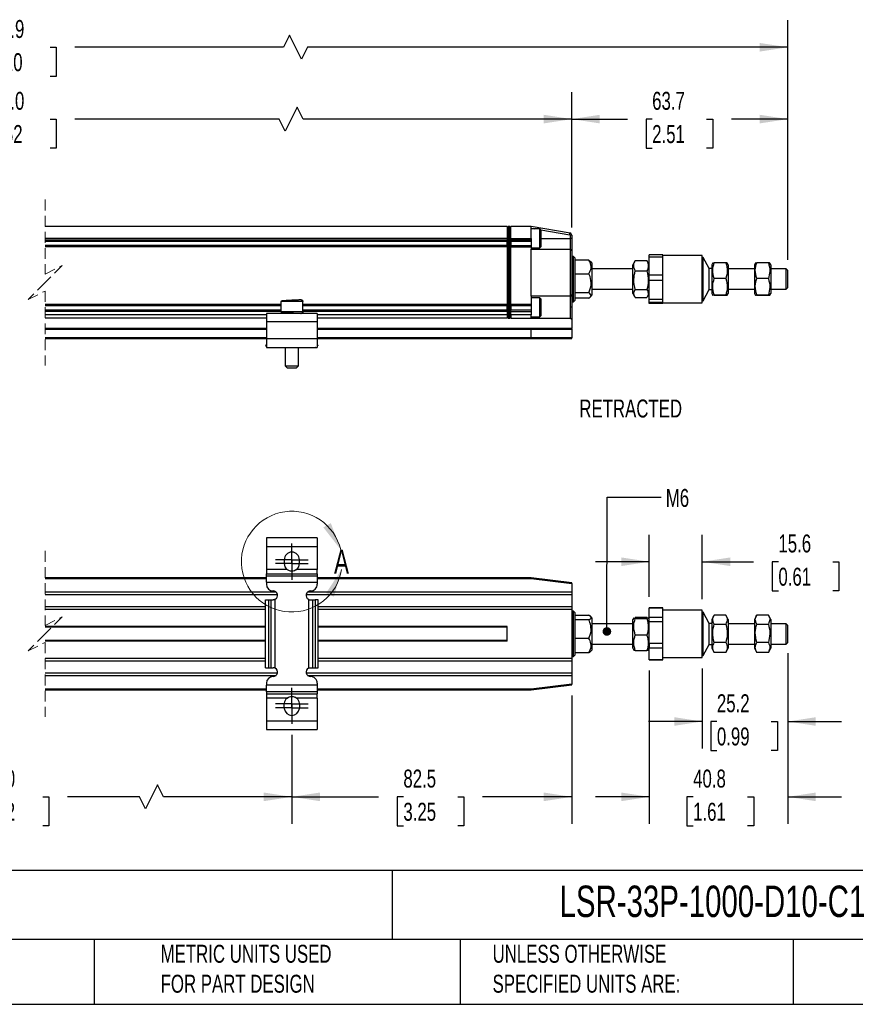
# Model space of a CAD drawing. Header units: millimetres. Extents: x 16 to 683, y 16 to 524.
# Tile 2 of 5: x 280 to 526, y 16 to 306. Entities that reach past the tile are written whole.
import ezdxf

# ---------------------------------------------------------------- set-up
doc = ezdxf.new("R2010")
doc.units = ezdxf.units.MM
doc.header["$LTSCALE"] = 2.5
doc.linetypes.add('CENTERX2', pattern=[20.32, 12.7, -2.54, 2.54, -2.54])
doc.linetypes.add('HIDDEN', pattern=[1.905, 1.27, -0.635])
doc.layers.add('CENTER', color=40, linetype='CENTERX2')
doc.layers.add('DIMENSIONS', color=140, linetype='Continuous', lineweight=25)
doc.layers.add('TEXT', color=140, linetype='Continuous', lineweight=25)
doc.styles.add('SLDTEXTSTYLE0', font='TXT', dxfattribs={"width": 0.7})
doc.dimstyles.new('SLDDIMSTYLE0', dxfattribs={"dimtxt": 5.39502, "dimasz": 8.255, "dimexe": 0, "dimexo": 0.0625, "dimgap": 1.348755, "dimtad": 0, "dimtih": 1, "dimtoh": 1, "dimrnd": 1e-09, "dimzin": 12, "dimdsep": 46, "dimtxsty": 'SLDTEXTSTYLE0', "dimsah": 1, "dimcen": 0.09, "dimadec": 0, "dimazin": 3, "dimtfac": 1, "dimtofl": 0, "dimtmove": 0, "dimatfit": 3, "dimfxl": 0, "dimfrac": 2, "dimtolj": 1, "dimtzin": 12, "dimarcsym": 0})
doc.dimstyles.new('SLDDIMSTYLE1', dxfattribs={"dimtxt": 5.39502, "dimasz": 8.255, "dimexe": 0, "dimexo": 0.0625, "dimgap": 1.348755, "dimtad": 0, "dimtih": 1, "dimtoh": 1, "dimrnd": 1e-09, "dimzin": 12, "dimdsep": 46, "dimtxsty": 'SLDTEXTSTYLE0', "dimsah": 1, "dimcen": 0.09, "dimadec": 0, "dimazin": 3, "dimtfac": 1, "dimtmove": 0, "dimatfit": 0, "dimfxl": 0, "dimfrac": 2, "dimtolj": 1, "dimtzin": 12, "dimarcsym": 0})
doc.dimstyles.new('SLDDIMSTYLE2', dxfattribs={"dimtxt": 5.39502, "dimasz": 8.255, "dimexe": 0, "dimexo": 0.0625, "dimgap": 1.348755, "dimtad": 0, "dimtih": 1, "dimtoh": 1, "dimrnd": 1e-09, "dimzin": 4, "dimdsep": 46, "dimtxsty": 'SLDTEXTSTYLE0', "dimsah": 1, "dimcen": 0.09, "dimadec": 0, "dimazin": 1, "dimtfac": 1, "dimtofl": 0, "dimtmove": 0, "dimatfit": 3, "dimfxl": 0, "dimfrac": 2, "dimtolj": 1, "dimtzin": 12, "dimarcsym": 0})
doc.dimstyles.new('SLDDIMSTYLE5', dxfattribs={"dimtxt": 0.18, "dimasz": 2.54, "dimexe": 0, "dimexo": 0.0625, "dimgap": 0, "dimtad": 0, "dimtih": 1, "dimtoh": 1, "dimdec": 0, "dimrnd": 1e-09, "dimzin": 0, "dimdsep": 46, "dimtxsty": 'Standard', "dimblk1": 'DOT', "dimblk2": 'DOT', "dimsah": 1, "dimcen": 0.09, "dimadec": 0, "dimazin": 0, "dimtfac": 2.54, "dimtdec": 0, "dimtofl": 0, "dimtmove": 0, "dimatfit": 3, "dimldrblk": 'DOT', "dimfxl": 0, "dimfrac": 2, "dimtolj": 1, "dimtzin": 0, "dimarcsym": 0})

# ---------------------------------------------------------------- blocks, each defined once
blk = doc.blocks.new('_D_2')
at = {"layer": 'DIMENSIONS'}
for p, q in [((113.97, 246.34), (113.97, 284.66)), ((442.36, 244.75), (442.36, 284.66)), ((361.4, 280.25), (357.87, 273.2)), ((363.16, 276.73), (361.4, 280.25)), ((113.97, 276.73), (260.81, 276.73)), ((268.12, 276.73), (266.31, 276.73)), ((266.31, 276.73), (266.31, 268.15)), ((288.64, 276.73), (290.45, 276.73)), ((290.45, 276.73), (290.45, 268.15)), ((356.11, 276.73), (295.95, 276.73)), ((357.87, 273.2), (356.11, 276.73)), ((442.36, 276.73), (363.16, 276.73)), ((266.31, 268.15), (268.12, 268.15)), ((290.45, 268.15), (288.64, 268.15))]:
    blk.add_line(p, q, dxfattribs=at)
for points in [[(113.97, 276.73), (122.22, 275.46), (122.22, 278)], [(442.36, 276.73), (434.1, 278), (434.1, 275.46)]]:
    blk.add_solid(points, dxfattribs=at)
at = {"layer": 'DIMENSIONS', "char_height": 5.292, "attachment_point": 1, "style": 'SLDTEXTSTYLE0'}
for s, insert in [('1080.0', (265.88, 284.76)), ('42.52', (268.12, 274.97))]:
    blk.add_mtext(s, dxfattribs=dict(at, insert=insert))
blk = doc.blocks.new('_D_3')
at = {"layer": 'DIMENSIONS'}
for p, q in [((442.36, 244.75), (442.36, 284.66)), ((506.01, 235.25), (506.01, 284.66)), ((442.36, 276.73), (458.74, 276.73)), ((466.05, 276.73), (464.24, 276.73)), ((464.24, 276.73), (464.24, 268.15)), ((482.08, 276.73), (483.89, 276.73)), ((483.89, 276.73), (483.89, 268.15)), ((506.01, 276.73), (489.39, 276.73)), ((464.24, 268.15), (466.05, 268.15)), ((483.89, 268.15), (482.08, 268.15))]:
    blk.add_line(p, q, dxfattribs=at)
for points in [[(442.36, 276.73), (450.61, 275.46), (450.61, 278)], [(506.01, 276.73), (497.75, 278), (497.75, 275.46)]]:
    blk.add_solid(points, dxfattribs=at)
at = {"layer": 'DIMENSIONS', "char_height": 5.292, "attachment_point": 1, "style": 'SLDTEXTSTYLE0'}
for s, insert in [('63.7', (466.05, 284.76)), ('2.51', (466.05, 274.97))]:
    blk.add_mtext(s, dxfattribs=dict(at, insert=insert))
blk = doc.blocks.new('_D_4')
at = {"layer": 'DIMENSIONS'}
for p, q in [((86.77, 244.84), (86.77, 305.84)), ((506.01, 235.25), (506.01, 305.84)), ((359.15, 301.43), (357.39, 297.9)), ((362.68, 294.37), (359.15, 301.43)), ((86.77, 297.9), (260.81, 297.9)), ((268.12, 297.9), (266.31, 297.9)), ((266.31, 297.9), (266.31, 289.33)), ((288.64, 297.9), (290.45, 297.9)), ((290.45, 297.9), (290.45, 289.33)), ((357.39, 297.9), (295.95, 297.9)), ((364.44, 297.9), (362.68, 294.37)), ((506.01, 297.9), (364.44, 297.9)), ((266.31, 289.33), (268.12, 289.33)), ((290.45, 289.33), (288.64, 289.33))]:
    blk.add_line(p, q, dxfattribs=at)
for points in [[(86.77, 297.9), (95.02, 296.63), (95.02, 299.17)], [(506.01, 297.9), (497.75, 299.17), (497.75, 296.63)]]:
    blk.add_solid(points, dxfattribs=at)
at = {"layer": 'DIMENSIONS', "char_height": 5.292, "attachment_point": 1, "style": 'SLDTEXTSTYLE0'}
for s, insert in [('1170.9', (265.88, 305.93)), ('46.10', (268.12, 296.15))]:
    blk.add_mtext(s, dxfattribs=dict(at, insert=insert))
blk = doc.blocks.new('_D_10')
at = {"layer": 'DIMENSIONS'}
for p, q in [((506.01, 119.37), (506.01, 91.27)), ((480.81, 114.87), (480.81, 91.27)), ((480.81, 99.21), (464.93, 99.21)), ((485.12, 99.21), (483.31, 99.21)), ((483.31, 99.21), (483.31, 90.63)), ((501.16, 99.21), (502.97, 99.21)), ((502.97, 99.21), (502.97, 90.63)), ((506.01, 99.21), (521.88, 99.21)), ((483.31, 90.63), (485.12, 90.63)), ((502.97, 90.63), (501.16, 90.63))]:
    blk.add_line(p, q, dxfattribs=at)
for points in [[(480.81, 99.21), (472.55, 100.48), (472.55, 97.94)], [(506.01, 99.21), (514.26, 97.94), (514.26, 100.48)]]:
    blk.add_solid(points, dxfattribs=at)
at = {"layer": 'DIMENSIONS', "char_height": 5.292, "attachment_point": 1, "style": 'SLDTEXTSTYLE0'}
for s, insert in [('25.2', (485.12, 107.24)), ('0.99', (485.12, 97.45))]:
    blk.add_mtext(s, dxfattribs=dict(at, insert=insert))
blk = doc.blocks.new('_D_11')
at = {"layer": 'DIMENSIONS'}
for p, q in [((506.01, 119.37), (506.01, 69.07)), ((465.21, 114.26), (465.21, 69.07)), ((465.21, 77.01), (449.33, 77.01)), ((478.12, 77.01), (476.31, 77.01)), ((476.31, 77.01), (476.31, 68.43)), ((494.15, 77.01), (495.96, 77.01)), ((495.96, 77.01), (495.96, 68.43)), ((506.01, 77.01), (521.88, 77.01)), ((476.31, 68.43), (478.12, 68.43)), ((495.96, 68.43), (494.15, 68.43))]:
    blk.add_line(p, q, dxfattribs=at)
for points in [[(465.21, 77.01), (456.95, 78.28), (456.95, 75.74)], [(506.01, 77.01), (514.26, 75.74), (514.26, 78.28)]]:
    blk.add_solid(points, dxfattribs=at)
at = {"layer": 'DIMENSIONS', "char_height": 5.292, "attachment_point": 1, "style": 'SLDTEXTSTYLE0'}
for s, insert in [('40.8', (478.12, 85.04)), ('1.61', (478.12, 75.26))]:
    blk.add_mtext(s, dxfattribs=dict(at, insert=insert))
blk = doc.blocks.new('_D_12')
at = {"layer": 'DIMENSIONS'}
for p, q in [((465.21, 135.91), (465.21, 154.23)), ((480.81, 135.22), (480.81, 154.23)), ((465.21, 146.29), (449.33, 146.29)), ((480.81, 146.29), (495.94, 146.29)), ((503.25, 146.29), (501.44, 146.29)), ((501.44, 146.29), (501.44, 137.71)), ((519.29, 146.29), (521.1, 146.29)), ((521.1, 146.29), (521.1, 137.71)), ((501.44, 137.71), (503.25, 137.71)), ((521.1, 137.71), (519.29, 137.71))]:
    blk.add_line(p, q, dxfattribs=at)
for points in [[(465.21, 146.29), (456.95, 147.56), (456.95, 145.02)], [(480.81, 146.29), (489.06, 145.02), (489.06, 147.56)]]:
    blk.add_solid(points, dxfattribs=at)
at = {"layer": 'DIMENSIONS', "char_height": 5.292, "attachment_point": 1, "style": 'SLDTEXTSTYLE0'}
for s, insert in [('15.6', (503.25, 154.32)), ('0.61', (503.25, 144.53))]:
    blk.add_mtext(s, dxfattribs=dict(at, insert=insert))
blk = doc.blocks.new('_D_13')
at = {"layer": 'DIMENSIONS'}
for p, q in [((442.36, 106.87), (442.36, 69.07)), ((359.86, 95.31), (359.86, 69.07)), ((359.86, 77.01), (385.42, 77.01)), ((392.73, 77.01), (390.92, 77.01)), ((390.92, 77.01), (390.92, 68.43)), ((408.76, 77.01), (410.57, 77.01)), ((410.57, 77.01), (410.57, 68.43)), ((442.36, 77.01), (416.07, 77.01)), ((390.92, 68.43), (392.73, 68.43)), ((410.57, 68.43), (408.76, 68.43))]:
    blk.add_line(p, q, dxfattribs=at)
for points in [[(359.86, 77.01), (368.11, 75.74), (368.11, 78.28)], [(442.36, 77.01), (434.1, 78.28), (434.1, 75.74)]]:
    blk.add_solid(points, dxfattribs=at)
at = {"layer": 'DIMENSIONS', "char_height": 5.292, "attachment_point": 1, "style": 'SLDTEXTSTYLE0'}
for s, insert in [('82.5', (392.73, 85.04)), ('3.25', (392.73, 75.26))]:
    blk.add_mtext(s, dxfattribs=dict(at, insert=insert))
blk = doc.blocks.new('_D_14')
at = {"layer": 'DIMENSIONS'}
for p, q in [((196.47, 95.31), (196.47, 69.07)), ((359.86, 95.31), (359.86, 69.07)), ((320.24, 80.54), (316.71, 73.48)), ((322, 77.01), (320.24, 80.54)), ((196.47, 77.01), (258.6, 77.01)), ((265.91, 77.01), (264.1, 77.01)), ((264.1, 77.01), (264.1, 68.43)), ((286.43, 77.01), (288.24, 77.01)), ((288.24, 77.01), (288.24, 68.43)), ((314.94, 77.01), (293.74, 77.01)), ((316.71, 73.48), (314.94, 77.01)), ((359.86, 77.01), (322, 77.01)), ((264.1, 68.43), (265.91, 68.43)), ((288.24, 68.43), (286.43, 68.43))]:
    blk.add_line(p, q, dxfattribs=at)
for points in [[(196.47, 77.01), (204.72, 75.74), (204.72, 78.28)], [(359.86, 77.01), (351.6, 78.28), (351.6, 75.74)]]:
    blk.add_solid(points, dxfattribs=at)
at = {"layer": 'DIMENSIONS', "char_height": 5.292, "attachment_point": 1, "style": 'SLDTEXTSTYLE0'}
for s, insert in [('915.0', (265.91, 85.04)), ('36.02', (265.91, 75.26))]:
    blk.add_mtext(s, dxfattribs=dict(at, insert=insert))
blk = doc.blocks.new('_Dot')
at = {"color": 0, "linetype": 'ByBlock', "lineweight": -2}
blk.add_line((-0.5, 0), (-1, 0), dxfattribs=at)
at = {"color": 0, "linetype": 'ByBlock', "const_width": 0.5}
blk.add_lwpolyline([(-0.25, 0, 1), (0.25, 0, 1)], format="xyb", close=True, dxfattribs=at)
blk = doc.blocks.new('SW_CENTERMARKSYMBOL_0')
at = {"layer": 'CENTER', "color": 0}
for p, q in [((0, 2.54), (0, 4.79)), ((-2.54, 0), (-4.79, 0)), ((0, 0), (-2.54, 0)), ((0, 0), (0, 2.54)), ((0, 0), (0, -2.54)), ((0, 0), (2.54, 0)), ((2.54, 0), (4.79, 0)), ((0, -2.54), (0, -4.79))]:
    blk.add_line(p, q, dxfattribs=at)
blk = doc.blocks.new('SW_CENTERMARKSYMBOL_1')
at = {"layer": 'CENTER', "color": 0}
for p, q in [((0, 2.54), (0, 4.79)), ((-2.54, 0), (-4.79, 0)), ((0, 0), (-2.54, 0)), ((0, 0), (0, 2.54)), ((0, 0), (0, -2.54)), ((0, 0), (2.54, 0)), ((2.54, 0), (4.79, 0)), ((0, -2.54), (0, -4.79))]:
    blk.add_line(p, q, dxfattribs=at)
blk = doc.blocks.new('SW_CENTERMARKSYMBOL_2')
at = {"layer": 'CENTER', "color": 0}
for p, q in [((0, 2.54), (0, 4.79)), ((-2.54, 0), (-4.79, 0)), ((0, 0), (-2.54, 0)), ((0, 0), (0, 2.54)), ((0, 0), (0, -2.54)), ((0, 0), (2.54, 0)), ((2.54, 0), (4.79, 0)), ((0, -2.54), (0, -4.79))]:
    blk.add_line(p, q, dxfattribs=at)
blk = doc.blocks.new('SW_CENTERMARKSYMBOL_3')
at = {"layer": 'CENTER', "color": 0}
for p, q in [((0, 2.54), (0, 4.79)), ((-2.54, 0), (-4.79, 0)), ((0, 0), (-2.54, 0)), ((0, 0), (0, 2.54)), ((0, 0), (0, -2.54)), ((0, 0), (2.54, 0)), ((2.54, 0), (4.79, 0)), ((0, -2.54), (0, -4.79))]:
    blk.add_line(p, q, dxfattribs=at)

msp = doc.modelspace()

# ---------------------------------------------------------------- linework, layer by layer
at = {"color": 7, "linetype": 'HIDDEN', "lineweight": 18}
for p, q in [((287.159, 253.008), (287.159, 231.07)), ((287.159, 231.07), (292.159, 233.57)), ((292.159, 233.57), (287.159, 228.57)), ((287.159, 228.57), (282.159, 223.57)), ((282.159, 223.57), (287.159, 226.07)), ((287.159, 226.07), (287.159, 204.133)), ((287.159, 149.478), (287.159, 127.541)), ((287.159, 127.541), (292.159, 130.041)), ((292.159, 130.041), (287.159, 125.041)), ((287.159, 125.041), (282.159, 120.041)), ((282.159, 120.041), (287.159, 122.541)), ((287.159, 122.541), (287.159, 100.603))]:
    msp.add_line(p, q, dxfattribs=at)
for p, q in [((423.356, 245.07), (287.159, 245.07)), ((423.356, 245.07), (423.356, 241.57)), ((423.609, 245.07), (423.356, 244.816)), ((423.609, 245.07), (423.609, 241.57)), ((424.102, 245.07), (423.609, 245.07)), ((424.102, 241.57), (424.102, 245.07)), ((424.102, 245.07), (424.356, 244.816)), ((424.356, 241.57), (424.356, 245.07)), ((430.355, 245.07), (424.356, 245.07)), ((430.355, 241.57), (430.355, 245.07)), ((441.854, 243.154), (430.355, 245.07)), ((430.355, 244.563), (431.514, 244.37)), ((432.956, 244.37), (430.355, 244.37)), ((433.356, 243.97), (432.956, 244.37)), ((432.956, 239.917), (432.956, 244.37)), ((433.244, 244.082), (441.772, 242.66)), ((433.356, 240.153), (433.356, 243.97)), ((423.356, 241.57), (287.159, 241.57)), ((423.356, 241.07), (287.159, 241.07)), ((423.356, 241.57), (423.356, 241.07)), ((423.609, 241.57), (423.356, 241.57)), ((423.356, 241.07), (423.356, 240.731)), ((423.609, 241.57), (423.609, 219.07)), ((423.609, 241.57), (424.102, 241.57)), ((424.102, 219.07), (424.102, 241.57)), ((424.102, 241.57), (424.356, 241.57)), ((424.356, 241.57), (430.355, 241.57)), ((424.356, 241.07), (424.356, 241.57)), ((430.355, 241.07), (424.356, 241.07)), ((424.356, 240.731), (424.356, 241.07)), ((430.355, 241.57), (430.355, 241.07)), ((430.355, 241.07), (430.355, 240.67)), ((433.356, 241.57), (441.855, 241.57)), ((441.855, 242.562), (441.855, 241.57)), ((442.356, 242.562), (441.855, 242.562)), ((441.855, 241.57), (441.855, 238.37)), ((442.356, 241.57), (441.855, 241.57)), ((442.356, 242.562), (442.356, 241.57)), ((442.356, 241.57), (442.356, 237.87)), ((423.356, 240.67), (287.159, 240.67)), ((423.356, 239.47), (287.159, 239.47)), ((423.356, 239.07), (287.159, 239.07)), ((423.356, 239.409), (423.356, 240.731)), ((423.356, 239.409), (423.356, 239.07)), ((423.356, 239.07), (423.356, 222.07)), ((424.356, 240.731), (424.356, 239.409)), ((430.355, 240.67), (424.356, 240.67)), ((424.356, 239.47), (430.355, 239.47)), ((424.356, 239.07), (424.356, 239.409)), ((424.356, 239.07), (430.355, 239.07)), ((424.356, 222.07), (424.356, 239.07)), ((430.355, 240.67), (430.355, 239.47)), ((430.355, 239.47), (430.355, 239.07)), ((430.355, 239.07), (430.355, 238.37)), ((430.355, 238.77), (432.956, 238.77)), ((430.355, 224.509), (430.355, 238.37)), ((430.355, 238.37), (441.855, 238.37)), ((432.956, 238.77), (432.956, 239.917)), ((432.956, 238.77), (433.356, 239.17)), ((433.356, 239.17), (433.356, 240.153)), ((441.918, 238.366), (441.918, 224.513)), ((442.356, 237.87), (442.356, 225.009)), ((442.855, 236.27), (442.356, 236.27)), ((443.356, 235.77), (442.855, 236.27)), ((442.855, 222.87), (442.855, 236.27)), ((443.356, 223.612), (443.356, 235.77)), ((447.413, 235.173), (443.356, 235.173)), ((447.413, 235.173), (447.797, 234.772)), ((461.068, 235.042), (461.008, 234.858)), ((461.068, 235.042), (464.493, 235.042)), ((464.562, 234.858), (464.493, 235.042)), ((469.206, 236.745), (465.205, 236.745)), ((465.205, 236.098), (465.205, 236.745)), ((465.205, 236.098), (469.206, 236.098)), ((465.205, 230.738), (465.205, 236.098)), ((469.206, 236.098), (469.206, 236.745)), ((480.806, 236.57), (469.206, 236.57)), ((469.206, 233.418), (469.206, 236.098)), ((480.806, 222.57), (480.806, 236.57)), ((481.106, 235.97), (480.806, 235.97)), ((482.841, 232.667), (481.106, 235.97)), ((481.106, 223.17), (481.106, 235.97)), ((448.355, 234.233), (447.856, 234.822)), ((448.355, 224.907), (448.355, 234.233)), ((460.356, 232.57), (448.355, 232.57)), ((460.968, 234.882), (460.356, 233.82)), ((460.356, 225.32), (460.356, 233.82)), ((465.205, 233.82), (464.595, 234.877)), ((469.206, 230.738), (469.206, 233.418)), ((483.606, 232.667), (482.841, 232.667)), ((482.841, 226.473), (482.841, 232.667)), ((483.908, 234.345), (483.606, 233.82)), ((483.606, 233.82), (483.606, 225.32)), ((484.318, 234.409), (483.947, 234.323)), ((487.743, 234.409), (484.318, 234.409)), ((488.456, 233.82), (488.164, 234.325)), ((488.456, 233.82), (488.456, 225.963)), ((496.156, 232.57), (488.456, 232.57)), ((496.458, 234.345), (496.156, 233.82)), ((496.156, 233.82), (496.156, 225.32)), ((496.868, 234.409), (496.497, 234.323)), ((500.293, 234.409), (496.868, 234.409)), ((501.006, 233.82), (500.714, 234.325)), ((501.006, 233.82), (501.006, 225.963)), ((505.506, 232.57), (501.006, 232.57)), ((506.006, 232.07), (505.506, 232.57)), ((505.506, 226.57), (505.506, 232.57)), ((443.356, 231.166), (447.413, 231.166)), ((461.068, 231.977), (464.493, 231.977)), ((469.206, 230.738), (465.205, 230.738)), ((465.205, 229.297), (465.205, 230.738)), ((465.205, 229.297), (469.206, 229.297)), ((465.205, 223.563), (465.205, 229.297)), ((469.206, 229.297), (469.206, 230.738)), ((469.206, 226.43), (469.206, 229.297)), ((487.743, 229.754), (484.318, 229.754)), ((500.293, 229.754), (496.868, 229.754)), ((506.006, 227.07), (506.006, 232.07)), ((448.355, 226.57), (460.356, 226.57)), ((461.068, 226.505), (464.493, 226.505)), ((469.206, 223.563), (469.206, 226.43)), ((481.106, 223.17), (482.841, 226.473)), ((482.841, 226.473), (483.606, 226.473)), ((488.456, 226.57), (496.156, 226.57)), ((501.006, 226.57), (505.506, 226.57)), ((505.506, 226.57), (506.006, 227.07)), ((358.356, 223.241), (358.352, 223.47)), ((430.355, 224.509), (430.355, 222.07)), ((441.855, 224.509), (430.355, 224.509)), ((432.956, 224.07), (430.355, 224.07)), ((433.356, 223.67), (432.956, 224.07)), ((432.956, 219.868), (432.956, 224.07)), ((433.356, 220.068), (433.356, 223.67)), ((441.855, 224.509), (441.855, 221.27)), ((442.356, 225.009), (442.356, 221.27)), ((442.356, 225.009), (442.356, 222.87)), ((447.413, 225.563), (443.356, 225.563)), ((447.413, 223.967), (443.356, 223.967)), ((443.356, 223.37), (443.356, 223.612)), ((447.856, 224.318), (448.355, 224.907)), ((460.356, 225.32), (460.968, 224.258)), ((464.493, 224.098), (461.068, 224.098)), ((464.595, 224.263), (465.205, 225.32)), ((469.206, 223.563), (465.205, 223.563)), ((465.205, 222.769), (465.205, 223.563)), ((469.206, 222.769), (469.206, 223.563)), ((483.606, 225.32), (483.908, 224.795)), ((484.318, 224.731), (484.288, 224.738)), ((484.318, 224.915), (487.743, 224.915)), ((487.743, 224.731), (484.318, 224.731)), ((488.164, 224.815), (488.456, 225.32)), ((488.456, 225.963), (488.456, 225.32)), ((496.156, 225.32), (496.458, 224.795)), ((496.868, 224.731), (496.838, 224.738)), ((496.868, 224.915), (500.293, 224.915)), ((500.293, 224.731), (496.868, 224.731)), ((500.714, 224.815), (501.006, 225.32)), ((501.006, 225.963), (501.006, 225.32)), ((356.606, 222.07), (287.159, 222.07)), ((356.606, 221.67), (287.159, 221.67)), ((356.606, 222.97), (356.606, 219.97)), ((363.098, 222.97), (356.606, 222.97)), ((363.106, 222.97), (363.098, 222.97)), ((363.106, 219.97), (363.106, 222.97)), ((423.356, 222.07), (363.106, 222.07)), ((423.356, 221.67), (363.106, 221.67)), ((423.356, 222.07), (423.356, 221.731)), ((423.356, 220.409), (423.356, 221.731)), ((430.355, 222.07), (424.356, 222.07)), ((424.356, 221.731), (424.356, 222.07)), ((424.356, 221.731), (424.356, 220.409)), ((430.355, 221.67), (424.356, 221.67)), ((430.355, 222.07), (430.355, 221.67)), ((430.355, 221.67), (430.355, 220.47)), ((442.356, 221.27), (441.855, 221.27)), ((441.855, 221.27), (441.855, 218.031)), ((442.356, 222.87), (442.855, 222.87)), ((442.356, 221.27), (442.356, 217.531)), ((442.855, 222.87), (443.356, 223.37)), ((465.205, 222.769), (469.206, 222.769)), ((465.205, 222.395), (465.205, 222.769)), ((469.206, 222.395), (465.205, 222.395)), ((469.206, 222.582), (469.206, 222.769)), ((469.206, 222.395), (469.206, 222.582)), ((469.206, 222.57), (480.806, 222.57)), ((480.806, 223.17), (481.106, 223.17)), ((356.606, 220.47), (287.159, 220.47)), ((356.606, 220.07), (287.159, 220.07)), ((352.356, 219.07), (287.159, 219.07)), ((352.356, 218.07), (287.159, 218.07)), ((352.356, 219.47), (352.356, 216.97)), ((367.355, 219.47), (352.356, 219.47)), ((363.098, 219.97), (356.606, 219.97)), ((363.106, 219.97), (363.098, 219.97)), ((423.356, 220.47), (363.106, 220.47)), ((423.356, 220.07), (363.106, 220.07)), ((367.355, 219.47), (367.355, 216.97)), ((423.356, 219.07), (367.355, 219.07)), ((423.356, 218.07), (367.355, 218.07)), ((423.356, 220.409), (423.356, 220.07)), ((423.356, 220.07), (423.356, 219.07)), ((423.609, 219.07), (423.356, 219.07)), ((423.356, 219.07), (423.356, 218.07)), ((423.609, 218.07), (423.356, 218.324)), ((424.102, 219.07), (423.609, 219.07)), ((423.609, 219.07), (423.609, 218.07)), ((423.609, 218.07), (424.102, 218.07)), ((424.102, 219.07), (424.356, 219.07)), ((424.102, 218.07), (424.102, 219.07)), ((424.102, 218.07), (424.356, 218.324)), ((430.355, 220.47), (424.356, 220.47)), ((424.356, 220.07), (424.356, 220.409)), ((424.356, 220.07), (430.355, 220.07)), ((424.356, 219.07), (424.356, 220.07)), ((430.355, 219.07), (424.356, 219.07)), ((424.356, 219.07), (424.356, 218.07)), ((424.356, 218.07), (430.355, 218.07)), ((430.355, 220.47), (430.355, 220.07)), ((430.355, 220.07), (430.355, 219.07)), ((430.355, 218.07), (430.355, 219.07)), ((430.355, 218.47), (432.956, 218.47)), ((430.355, 218.07), (430.355, 218.031)), ((430.355, 218.031), (441.855, 218.031)), ((432.956, 218.47), (432.956, 219.868)), ((432.956, 218.47), (433.356, 218.87)), ((433.356, 218.87), (433.356, 220.068)), ((352.356, 215.07), (287.159, 215.07)), ((287.159, 214.87), (352.356, 214.87)), ((367.355, 216.97), (352.356, 216.97)), ((352.356, 216.97), (352.356, 211.97)), ((367.355, 216.97), (367.355, 211.97)), ((430.343, 215.07), (367.355, 215.07)), ((367.355, 214.87), (430.355, 214.87)), ((442.356, 215.07), (430.343, 215.07)), ((430.355, 212.27), (430.355, 214.87)), ((430.355, 214.87), (442.356, 214.87)), ((442.356, 217.531), (442.356, 215.07)), ((442.356, 214.87), (442.356, 215.07)), ((442.356, 214.87), (442.356, 212.27)), ((352.356, 212.27), (287.159, 212.27)), ((287.159, 212.07), (352.356, 212.07)), ((367.355, 211.97), (352.356, 211.97)), ((352.356, 211.97), (352.356, 209.47)), ((430.355, 212.27), (367.355, 212.27)), ((367.355, 212.07), (430.343, 212.07)), ((367.355, 211.97), (367.355, 209.47)), ((430.343, 212.07), (442.356, 212.07)), ((442.356, 212.27), (430.355, 212.27)), ((442.356, 212.07), (442.356, 212.27)), ((352.356, 210.29), (352.142, 210.013)), ((352.142, 210.013), (352.356, 209.848)), ((352.356, 209.47), (367.355, 209.47)), ((352.848, 209.47), (352.935, 209.403)), ((352.935, 209.403), (352.986, 209.47)), ((357.856, 209.47), (357.856, 204.07)), ((361.856, 204.07), (361.856, 209.47)), ((366.725, 209.47), (366.776, 209.403)), ((366.863, 209.47), (366.776, 209.403)), ((367.569, 210.013), (367.355, 210.29)), ((367.569, 210.013), (367.355, 209.848)), ((357.856, 204.07), (358.456, 203.47)), ((357.856, 204.07), (361.851, 204.07)), ((358.456, 203.47), (361.252, 203.47)), ((361.252, 203.47), (361.255, 203.47)), ((361.255, 203.47), (361.856, 204.07)), ((361.851, 204.07), (361.856, 204.07)), ((367.355, 153.321), (352.356, 153.321)), ((352.356, 153.321), (352.356, 150.821)), ((367.355, 153.321), (367.355, 150.821)), ((352.356, 150.821), (367.355, 150.821)), ((352.356, 150.821), (352.356, 144.023)), ((367.355, 150.821), (367.355, 144.023)), ((357.606, 146.871), (357.606, 146.702)), ((357.606, 145.941), (357.606, 145.771)), ((362.106, 146.702), (362.106, 146.871)), ((362.106, 145.771), (362.106, 145.941)), ((358.439, 144.023), (352.356, 144.023)), ((352.356, 144.023), (352.356, 142.773)), ((352.356, 142.773), (367.355, 142.773)), ((352.356, 142.143), (352.356, 142.773)), ((358.732, 143.811), (358.333, 144.045)), ((367.355, 144.023), (361.272, 144.023)), ((367.355, 142.773), (367.355, 144.023)), ((367.355, 142.773), (367.355, 142.143)), ((352.356, 141.541), (287.159, 141.541)), ((287.159, 141.341), (352.356, 141.341)), ((352.356, 142.143), (367.355, 142.143)), ((352.356, 140.269), (352.356, 142.143)), ((352.356, 140.269), (367.355, 140.269)), ((352.356, 140.269), (352.356, 139.671)), ((367.355, 142.143), (367.355, 140.269)), ((430.355, 141.541), (367.355, 141.541)), ((367.355, 141.341), (430.343, 141.341)), ((367.355, 140.269), (367.355, 139.671)), ((430.343, 141.341), (442.356, 139.839)), ((442.356, 140.041), (430.355, 141.541)), ((442.356, 139.839), (442.356, 140.041)), ((442.356, 139.839), (442.356, 137.291)), ((355.274, 137.291), (287.159, 137.291)), ((287.159, 136.616), (355.632, 136.616)), ((364.079, 136.616), (442.356, 136.616)), ((442.356, 137.291), (364.437, 137.291)), ((442.356, 137.291), (442.356, 136.616)), ((442.356, 136.616), (442.356, 132.966)), ((352.142, 115.071), (352.142, 135.071)), ((352.142, 135.071), (352.935, 135.071)), ((352.935, 135.071), (352.935, 115.071)), ((352.935, 135.071), (353.767, 135.071)), ((353.767, 115.071), (353.767, 135.071)), ((353.767, 135.071), (354.356, 135.071)), ((354.956, 114.924), (354.956, 135.218)), ((364.755, 135.218), (364.755, 114.924)), ((365.355, 135.071), (365.944, 135.071)), ((365.944, 135.071), (365.944, 115.071)), ((365.944, 135.071), (366.776, 135.071)), ((366.776, 135.071), (366.776, 115.071)), ((367.569, 135.071), (366.776, 135.071)), ((367.569, 115.071), (367.569, 135.071)), ((352.142, 132.966), (287.159, 132.966)), ((287.159, 132.291), (352.142, 132.291)), ((442.356, 132.966), (367.569, 132.966)), ((367.569, 132.291), (442.356, 132.291)), ((442.356, 132.966), (442.356, 132.291)), ((442.356, 132.291), (442.356, 117.791)), ((442.855, 131.741), (442.356, 131.741)), ((443.356, 131.241), (442.855, 131.741)), ((442.855, 118.602), (442.855, 131.741)), ((443.356, 126.755), (443.356, 131.241)), ((443.356, 130.59), (447.413, 130.59)), ((469.206, 132.741), (465.205, 132.741)), ((465.205, 132.736), (465.205, 132.741)), ((465.205, 132.736), (469.206, 132.736)), ((465.205, 129.858), (465.205, 132.736)), ((469.206, 132.736), (469.206, 132.741)), ((469.206, 131.297), (469.206, 132.736)), ((480.806, 132.041), (469.206, 132.041)), ((469.206, 129.858), (469.206, 131.297)), ((480.806, 118.041), (480.806, 132.041)), ((481.106, 131.441), (480.806, 131.441)), ((482.841, 128.138), (481.106, 131.441)), ((481.106, 118.641), (481.106, 131.441)), ((447.413, 129.197), (443.356, 129.197)), ((448.355, 129.704), (447.895, 130.247)), ((448.355, 120.378), (448.355, 129.704)), ((460.356, 128.041), (448.355, 128.041)), ((460.655, 129.81), (460.356, 129.291)), ((460.356, 124.746), (460.356, 129.291)), ((460.991, 129.937), (461.068, 129.97)), ((461.068, 129.97), (464.493, 129.97)), ((461.068, 129.589), (464.493, 129.589)), ((464.493, 129.97), (464.525, 129.954)), ((465.205, 129.291), (464.893, 129.833)), ((469.206, 129.858), (465.205, 129.858)), ((465.205, 128.652), (465.205, 129.858)), ((465.205, 128.652), (469.206, 128.652)), ((465.205, 122.247), (465.205, 128.652)), ((469.206, 128.652), (469.206, 129.858)), ((469.206, 125.45), (469.206, 128.652)), ((483.606, 128.138), (482.841, 128.138)), ((482.841, 121.944), (482.841, 128.138)), ((484.317, 130.523), (483.606, 129.291)), ((483.606, 129.291), (483.606, 120.791)), ((487.743, 130.523), (484.318, 130.523)), ((484.318, 127.941), (487.743, 127.941)), ((488.456, 129.291), (487.744, 130.523)), ((488.456, 129.291), (488.456, 127.288)), ((496.156, 128.041), (488.456, 128.041)), ((496.867, 130.523), (496.156, 129.291)), ((496.156, 129.291), (496.156, 120.791)), ((500.293, 130.523), (496.868, 130.523)), ((496.868, 127.941), (500.293, 127.941)), ((501.006, 129.291), (500.294, 130.523)), ((501.006, 129.291), (501.006, 127.288)), ((505.506, 128.041), (501.006, 128.041)), ((506.006, 127.541), (505.506, 128.041)), ((505.506, 122.041), (505.506, 128.041)), ((352.142, 127.241), (287.159, 127.241)), ((352.142, 127.041), (287.159, 127.041)), ((423.356, 127.241), (367.569, 127.241)), ((423.356, 127.041), (367.569, 127.041)), ((423.356, 122.841), (423.356, 127.241)), ((443.356, 118.841), (443.356, 126.755)), ((469.206, 122.247), (469.206, 125.45)), ((488.456, 127.288), (488.456, 120.791)), ((501.006, 127.288), (501.006, 120.791)), ((506.006, 122.541), (506.006, 127.541)), ((352.142, 123.041), (287.159, 123.041)), ((352.142, 122.841), (287.159, 122.841)), ((423.356, 123.041), (367.569, 123.041)), ((423.356, 122.841), (367.569, 122.841)), ((447.413, 123.649), (443.356, 123.649)), ((448.355, 122.041), (460.356, 122.041)), ((460.356, 120.791), (460.356, 124.746)), ((464.493, 124.661), (461.068, 124.661)), ((469.206, 122.247), (465.205, 122.247)), ((465.205, 122.247), (465.205, 120.957)), ((469.206, 120.957), (469.206, 122.247)), ((481.106, 118.641), (482.841, 121.944)), ((482.841, 121.944), (483.606, 121.944)), ((487.743, 122.459), (484.318, 122.459)), ((488.456, 122.041), (496.156, 122.041)), ((500.293, 122.459), (496.868, 122.459)), ((501.006, 122.041), (505.506, 122.041)), ((505.506, 122.041), (506.006, 122.541)), ((447.413, 119.492), (443.356, 119.492)), ((447.895, 119.835), (448.355, 120.378)), ((460.356, 120.791), (460.655, 120.272)), ((460.669, 120.28), (461.068, 120.112)), ((461.068, 120.112), (464.493, 120.112)), ((464.493, 120.112), (464.84, 120.28)), ((464.893, 120.249), (465.205, 120.791)), ((465.205, 120.957), (469.206, 120.957)), ((465.205, 117.43), (465.205, 120.957)), ((469.206, 119.193), (469.206, 120.957)), ((469.206, 117.43), (469.206, 119.193)), ((483.606, 120.791), (484.317, 119.559)), ((484.284, 119.656), (484.318, 119.559)), ((487.743, 119.559), (484.318, 119.559)), ((487.743, 119.559), (487.772, 119.656)), ((487.744, 119.559), (488.456, 120.791)), ((496.156, 120.791), (496.867, 119.559)), ((496.834, 119.656), (496.868, 119.559)), ((500.293, 119.559), (496.868, 119.559)), ((500.293, 119.559), (500.322, 119.656)), ((500.294, 119.559), (501.006, 120.791)), ((352.142, 117.791), (287.159, 117.791)), ((287.159, 117.116), (352.142, 117.116)), ((442.356, 117.791), (367.569, 117.791)), ((367.569, 117.116), (442.356, 117.116)), ((442.356, 118.341), (442.855, 118.341)), ((442.356, 117.791), (442.356, 117.116)), ((442.356, 117.116), (442.356, 113.466)), ((442.855, 118.341), (443.356, 118.841)), ((442.855, 118.341), (442.855, 118.602)), ((469.206, 117.43), (465.205, 117.43)), ((465.205, 117.341), (465.205, 117.43)), ((465.205, 117.341), (469.206, 117.341)), ((469.206, 118.041), (480.806, 118.041)), ((469.206, 117.341), (469.206, 117.43)), ((480.806, 118.641), (481.106, 118.641)), ((355.619, 113.466), (287.159, 113.466)), ((352.142, 115.071), (352.935, 115.071)), ((352.935, 115.071), (353.767, 115.071)), ((353.767, 115.071), (354.356, 115.071)), ((442.356, 113.466), (364.092, 113.466)), ((365.355, 115.071), (365.944, 115.071)), ((365.944, 115.071), (366.776, 115.071)), ((366.776, 115.071), (367.569, 115.071)), ((442.356, 113.466), (442.356, 112.791)), ((287.159, 112.791), (355.209, 112.791)), ((352.356, 110.471), (352.356, 109.874)), ((364.502, 112.791), (442.356, 112.791)), ((367.355, 110.471), (367.355, 109.874)), ((442.356, 112.791), (442.356, 110.242)), ((352.356, 108.741), (287.159, 108.741)), ((287.159, 108.541), (352.356, 108.541)), ((367.355, 109.874), (352.356, 109.874)), ((352.356, 107.999), (352.356, 109.874)), ((367.355, 107.999), (352.356, 107.999)), ((352.356, 107.999), (352.356, 107.369)), ((352.356, 107.369), (367.355, 107.369)), ((352.356, 107.369), (352.356, 106.12)), ((367.355, 109.874), (367.355, 107.999)), ((430.343, 108.741), (367.355, 108.741)), ((367.355, 108.541), (430.355, 108.541)), ((367.355, 107.999), (367.355, 107.369)), ((367.355, 106.12), (367.355, 107.369)), ((442.356, 110.242), (430.343, 108.741)), ((430.355, 108.541), (442.356, 110.041)), ((442.356, 110.041), (442.356, 110.242)), ((358.439, 106.12), (352.356, 106.12)), ((352.356, 106.12), (352.356, 99.321)), ((358.567, 106.25), (358.972, 106.406)), ((360.95, 106.325), (361.143, 106.25)), ((367.355, 106.12), (361.272, 106.12)), ((367.355, 106.12), (367.355, 99.321)), ((352.356, 99.321), (352.356, 96.821)), ((367.355, 99.321), (352.356, 99.321)), ((367.355, 99.321), (367.355, 96.821)), ((352.356, 96.821), (367.355, 96.821))]:
    msp.add_line(p, q)
at = {"flags": 128}
for points in [[(441.772, 242.66), (441.788, 242.757), (441.803, 242.849), (441.818, 242.934), (441.83, 243.009), (441.84, 243.07), (441.848, 243.116), (441.853, 243.144), (441.854, 243.154)], [(430.343, 141.341), (430.345, 141.38), (430.348, 141.417), (430.35, 141.452), (430.352, 141.482), (430.353, 141.507), (430.355, 141.526), (430.355, 141.537), (430.355, 141.541)], [(430.343, 108.741), (430.345, 108.702), (430.348, 108.664), (430.35, 108.63), (430.352, 108.6), (430.353, 108.575), (430.355, 108.556), (430.355, 108.545), (430.355, 108.541)]]:
    msp.add_lwpolyline(points, dxfattribs=at)
for centre, radius, start, end in [((441.755, 242.562), 0.6, 0.0053, 80.53612), ((441.855, 237.87), 0.5, 82.87811, 90.00092), ((441.855, 237.87), 0.5, 0.00605, 82.86789), ((441.855, 225.009), 0.5, 269.99855, 277.12328), ((441.855, 225.009), 0.5, 277.13191, 359.99409), ((441.855, 217.531), 0.5, 0.00052, 90.00226), ((429.544, 214.92), 0.813, 356.48931, 10.63904), ((429.544, 212.22), 0.813, 349.36089, 3.51076), ((359.856, 146.871), 2.25, 0.00005, 179.99995), ((359.856, 146.321), 2.282, 170.40579, 189.59421), ((359.856, 145.771), 2.25, 180.00046, 230.99295), ((359.856, 145.771), 2.25, 309.00491, 0.00009), ((359.855, 146.321), 2.282, 350.40579, 9.59421), ((354.356, 139.671), 2, 180.00036, 269.99974), ((365.356, 139.671), 2, 269.9988, 0.00109), ((354.356, 136.371), 1.3, 297.49592, 89.99988), ((365.355, 136.371), 1.3, 89.9998, 242.5057), ((354.356, 113.771), 1.3, 270.00012, 62.50408), ((365.355, 113.771), 1.3, 117.4943, 270.0002), ((354.356, 110.471), 2, 90.00026, 179.99964), ((365.356, 110.471), 2, 359.99891, 90.0012), ((359.855, 103.821), 2.365, 161.25512, 198.74488), ((359.856, 104.371), 2.25, 129.00737, 174.63975), ((359.856, 104.371), 2.25, 5.35963, 50.99497), ((359.855, 103.821), 2.366, 341.2595, 18.7405), ((359.856, 103.271), 2.25, 185.35954, 354.64046)]:
    msp.add_arc(centre, radius, start, end)
at = {"color": 7, "linetype": 'Continuous', "lineweight": 18}
msp.add_arc((359.856, 146.321), 14.847, 13.72371, 351.13395, dxfattribs=at)
for points, knots in [([(441.772, 242.66), (441.783, 242.657), (441.806, 242.651), (441.833, 242.628), (441.852, 242.597), (441.854, 242.574), (441.855, 242.562)], [0, 0, 0, 0, 0.2484834, 0.4999589, 0.7485193, 1, 1, 1, 1]), ([(447.413, 231.166), (447.696, 231.709), (448.259, 232.789), (447.931, 234.276), (447.525, 234.978), (447.413, 235.173)], [0, 0, 0, 0, 0.4230746, 0.8400834, 1, 1, 1, 1]), ([(461.068, 231.977), (460.848, 232.525), (460.433, 233.554), (460.866, 234.568), (461.068, 235.042)], [0, 0, 0, 0, 0.5330558, 1, 1, 1, 1]), ([(464.493, 235.042), (464.713, 234.493), (465.128, 233.464), (464.695, 232.45), (464.493, 231.977)], [0, 0, 0, 0, 0.5330558, 1, 1, 1, 1]), ([(484.318, 229.754), (484.097, 230.586), (483.683, 232.143), (484.117, 233.689), (484.318, 234.409)], [0, 0, 0, 0, 0.5344362, 1, 1, 1, 1]), ([(487.743, 234.409), (487.964, 233.577), (488.378, 232.02), (487.945, 230.474), (487.743, 229.754)], [0, 0, 0, 0, 0.5344362, 1, 1, 1, 1]), ([(488.159, 234.323), (488.161, 234.323), (488.304, 234.356), (488.022, 234.383), (487.743, 234.409)], [0, 0, 0, 0, 0.0119363, 1, 1, 1, 1]), ([(496.868, 229.754), (496.647, 230.586), (496.233, 232.143), (496.667, 233.689), (496.868, 234.409)], [0, 0, 0, 0, 0.5344362, 1, 1, 1, 1]), ([(500.293, 234.409), (500.514, 233.577), (500.928, 232.02), (500.495, 230.474), (500.293, 229.754)], [0, 0, 0, 0, 0.5344362, 1, 1, 1, 1]), ([(500.709, 234.323), (500.711, 234.323), (500.854, 234.356), (500.572, 234.383), (500.293, 234.409)], [0, 0, 0, 0, 0.0119363, 1, 1, 1, 1]), ([(447.413, 225.563), (447.694, 226.332), (448.258, 227.879), (447.947, 229.862), (447.526, 230.891), (447.413, 231.166)], [0, 0, 0, 0, 0.4205474, 0.8451438, 1, 1, 1, 1]), ([(461.068, 226.505), (460.847, 227.483), (460.433, 229.311), (460.867, 231.13), (461.068, 231.977)], [0, 0, 0, 0, 0.5347428, 1, 1, 1, 1]), ([(464.493, 231.977), (464.714, 230.999), (465.128, 229.171), (464.694, 227.351), (464.493, 226.505)], [0, 0, 0, 0, 0.5347428, 1, 1, 1, 1]), ([(484.318, 224.915), (484.097, 225.78), (483.683, 227.398), (484.117, 229.006), (484.318, 229.754)], [0, 0, 0, 0, 0.5345185, 1, 1, 1, 1]), ([(487.743, 229.754), (487.964, 228.889), (488.378, 227.271), (487.944, 225.663), (487.743, 224.915)], [0, 0, 0, 0, 0.5345185, 1, 1, 1, 1]), ([(496.868, 224.915), (496.647, 225.78), (496.233, 227.398), (496.667, 229.006), (496.868, 229.754)], [0, 0, 0, 0, 0.5345185, 1, 1, 1, 1]), ([(500.293, 229.754), (500.514, 228.889), (500.928, 227.271), (500.494, 225.663), (500.293, 224.915)], [0, 0, 0, 0, 0.5345185, 1, 1, 1, 1]), ([(461.008, 224.282), (460.824, 224.652), (460.451, 225.401), (460.861, 226.134), (461.068, 226.505)], [0, 0, 0, 0, 0.4933646, 1, 1, 1, 1]), ([(464.493, 226.505), (464.72, 226.073), (465.114, 225.324), (464.726, 224.593), (464.562, 224.282)], [0, 0, 0, 0, 0.5760934, 1, 1, 1, 1]), ([(362.583, 223.468), (362.566, 223.466), (362.414, 223.447), (362.132, 223.437), (361.695, 223.411), (361.178, 223.387), (360.547, 223.357), (359.841, 223.324), (359.113, 223.287), (358.426, 223.245), (357.827, 223.21), (357.286, 223.141), (356.857, 223.144), (356.653, 223.003), (356.606, 222.97)], [0, 0, 0, 0, 0.0086724, 0.0762454, 0.1403597, 0.227054, 0.3340634, 0.4548695, 0.5794782, 0.696876, 0.7979978, 0.877668, 0.9715369, 1, 1, 1, 1]), ([(362.599, 223.47), (362.67, 223.461), (362.817, 223.443), (362.984, 223.308), (363.081, 223.139), (363.092, 223.025), (363.098, 222.97)], [0, 0, 0, 0, 0.269944, 0.5620429, 0.7894921, 1, 1, 1, 1]), ([(448.07, 224.765), (447.973, 224.975), (447.821, 225.303), (447.521, 225.494), (447.413, 225.563)], [0, 0, 0, 0, 0.641361, 1, 1, 1, 1]), ([(447.413, 223.967), (447.699, 224.153), (448.026, 224.366), (448.065, 224.72), (448.07, 224.765)], [0, 0, 0, 0, 0.87399, 1, 1, 1, 1]), ([(483.947, 224.817), (483.928, 224.821), (483.755, 224.858), (484.053, 224.888), (484.318, 224.915)], [0, 0, 0, 0, 0.1070269, 1, 1, 1, 1]), ([(487.743, 224.915), (487.954, 224.881), (488.376, 224.813), (487.953, 224.758), (487.743, 224.731)], [0, 0, 0, 0, 0.5016133, 1, 1, 1, 1]), ([(496.497, 224.817), (496.478, 224.821), (496.305, 224.858), (496.603, 224.888), (496.868, 224.915)], [0, 0, 0, 0, 0.1070269, 1, 1, 1, 1]), ([(500.293, 224.915), (500.504, 224.881), (500.926, 224.813), (500.503, 224.758), (500.293, 224.731)], [0, 0, 0, 0, 0.5016133, 1, 1, 1, 1]), ([(363.106, 222.97), (363.1, 223.034), (363.092, 223.141), (363.027, 223.224), (363.001, 223.257)], [0, 0, 0, 0, 0.6019125, 1, 1, 1, 1]), ([(356.606, 219.97), (356.653, 219.937), (356.857, 219.796), (357.286, 219.799), (357.827, 219.73), (358.426, 219.695), (359.113, 219.653), (359.841, 219.617), (360.547, 219.583), (361.178, 219.553), (361.695, 219.529), (362.132, 219.503), (362.414, 219.493), (362.566, 219.474), (362.583, 219.472)], [0, 0, 0, 0, 0.0284631, 0.1223321, 0.2020022, 0.303124, 0.4205218, 0.5451305, 0.6659366, 0.772946, 0.8596403, 0.9237546, 0.9913276, 1, 1, 1, 1]), ([(363.098, 219.97), (363.089, 219.899), (363.071, 219.752), (362.936, 219.584), (362.768, 219.486), (362.654, 219.475), (362.599, 219.47)], [0, 0, 0, 0, 0.2705576, 0.5628103, 0.7899847, 1, 1, 1, 1]), ([(362.77, 219.502), (362.775, 219.503), (362.848, 219.516), (362.965, 219.611), (363.084, 219.775), (363.099, 219.907), (363.106, 219.97)], [0, 0, 0, 0, 0.0263717, 0.360765, 0.6935534, 1, 1, 1, 1]), ([(361.272, 144.023), (361.062, 143.884), (360.641, 143.606), (359.886, 143.484), (359.107, 143.588), (358.668, 143.874), (358.439, 144.023)], [0, 0, 0, 0, 0.2453492, 0.4905556, 0.7346726, 1, 1, 1, 1]), ([(361.222, 143.947), (361.06, 143.848), (360.879, 143.738), (360.675, 143.701), (360.655, 143.697)], [0, 0, 0, 0, 0.902042, 1, 1, 1, 1]), ([(354.956, 135.218), (354.85, 135.172), (354.658, 135.088), (354.449, 135.076), (354.356, 135.071)], [0, 0, 0, 0, 0.5524832, 1, 1, 1, 1]), ([(364.755, 135.218), (364.861, 135.172), (365.053, 135.088), (365.262, 135.076), (365.355, 135.071)], [0, 0, 0, 0, 0.552463, 1, 1, 1, 1]), ([(447.413, 129.197), (447.719, 129.363), (448.267, 129.66), (447.828, 130.365), (447.523, 130.53), (447.413, 130.59)], [0, 0, 0, 0, 0.4479693, 0.8017449, 1, 1, 1, 1]), ([(448.07, 126.423), (447.998, 127.102), (447.897, 128.06), (447.522, 128.941), (447.413, 129.197)], [0, 0, 0, 0, 0.70903729, 1, 1, 1, 1]), ([(461.068, 129.589), (460.792, 129.661), (460.502, 129.736), (460.661, 129.799), (460.669, 129.802)], [0, 0, 0, 0, 0.9514442, 1, 1, 1, 1]), ([(461.068, 124.661), (460.847, 125.542), (460.433, 127.189), (460.867, 128.827), (461.068, 129.589)], [0, 0, 0, 0, 0.5345553, 1, 1, 1, 1]), ([(464.84, 129.802), (464.869, 129.79), (465.056, 129.711), (464.751, 129.645), (464.493, 129.589)], [0, 0, 0, 0, 0.1533767, 1, 1, 1, 1]), ([(464.493, 129.589), (464.714, 128.709), (465.128, 127.061), (464.694, 125.423), (464.493, 124.661)], [0, 0, 0, 0, 0.5345553, 1, 1, 1, 1]), ([(484.318, 122.459), (484.097, 123.439), (483.683, 125.271), (484.117, 127.093), (484.318, 127.941)], [0, 0, 0, 0, 0.5347458, 1, 1, 1, 1]), ([(484.318, 127.941), (484.098, 128.404), (483.683, 129.273), (484.116, 130.124), (484.318, 130.523)], [0, 0, 0, 0, 0.5321249, 1, 1, 1, 1]), ([(487.743, 130.523), (487.963, 130.06), (488.378, 129.191), (487.945, 128.339), (487.743, 127.941)], [0, 0, 0, 0, 0.5321249, 1, 1, 1, 1]), ([(487.743, 127.941), (487.964, 126.962), (488.378, 125.13), (487.944, 123.307), (487.743, 122.459)], [0, 0, 0, 0, 0.5347458, 1, 1, 1, 1]), ([(496.868, 122.459), (496.647, 123.439), (496.233, 125.271), (496.667, 127.093), (496.868, 127.941)], [0, 0, 0, 0, 0.5347458, 1, 1, 1, 1]), ([(496.868, 127.941), (496.648, 128.404), (496.233, 129.273), (496.666, 130.124), (496.868, 130.523)], [0, 0, 0, 0, 0.5321249, 1, 1, 1, 1]), ([(500.293, 130.523), (500.513, 130.06), (500.928, 129.191), (500.495, 128.339), (500.293, 127.941)], [0, 0, 0, 0, 0.5321249, 1, 1, 1, 1]), ([(500.293, 127.941), (500.514, 126.962), (500.928, 125.13), (500.494, 123.307), (500.293, 122.459)], [0, 0, 0, 0, 0.5347458, 1, 1, 1, 1]), ([(447.413, 123.649), (447.701, 124.409), (448.043, 125.315), (448.066, 126.27), (448.07, 126.423)], [0, 0, 0, 0, 0.8399509, 1, 1, 1, 1]), ([(447.413, 119.492), (447.696, 120.057), (448.259, 121.181), (447.934, 122.713), (447.525, 123.446), (447.413, 123.649)], [0, 0, 0, 0, 0.42271949, 0.84077383, 1, 1, 1, 1]), ([(461.068, 120.112), (460.847, 120.925), (460.433, 122.447), (460.867, 123.957), (461.068, 124.661)], [0, 0, 0, 0, 0.53438398, 1, 1, 1, 1]), ([(464.493, 124.661), (464.714, 123.848), (465.128, 122.326), (464.694, 120.816), (464.493, 120.112)], [0, 0, 0, 0, 0.534384, 1, 1, 1, 1]), ([(484.318, 119.559), (484.098, 120.078), (483.683, 121.053), (484.116, 122.012), (484.318, 122.459)], [0, 0, 0, 0, 0.53278456, 1, 1, 1, 1]), ([(487.743, 122.459), (487.963, 121.94), (488.378, 120.965), (487.945, 120.007), (487.743, 119.559)], [0, 0, 0, 0, 0.53278456, 1, 1, 1, 1]), ([(496.868, 119.559), (496.648, 120.078), (496.233, 121.053), (496.666, 122.012), (496.868, 122.459)], [0, 0, 0, 0, 0.53278456, 1, 1, 1, 1]), ([(500.293, 122.459), (500.513, 121.94), (500.928, 120.965), (500.495, 120.007), (500.293, 119.559)], [0, 0, 0, 0, 0.53278456, 1, 1, 1, 1]), ([(447.833, 119.888), (447.804, 119.821), (447.726, 119.633), (447.535, 119.547), (447.413, 119.492)], [0, 0, 0, 0, 0.3574042, 1, 1, 1, 1]), ([(354.956, 114.924), (354.85, 114.971), (354.658, 115.055), (354.449, 115.066), (354.356, 115.071)], [0, 0, 0, 0, 0.5524832, 1, 1, 1, 1]), ([(364.755, 114.924), (364.861, 114.971), (365.053, 115.055), (365.262, 115.066), (365.355, 115.071)], [0, 0, 0, 0, 0.552463, 1, 1, 1, 1]), ([(358.439, 106.12), (358.65, 106.259), (359.07, 106.536), (359.825, 106.658), (360.604, 106.554), (361.043, 106.268), (361.272, 106.12)], [0, 0, 0, 0, 0.245349, 0.4905551, 0.7346815, 1, 1, 1, 1])]:
    msp.add_open_spline(points, degree=3, knots=knots)
for points in [[(374.279, 149.843), (371.352, 157.666), (369.136, 156.424)], [(374.525, 144.033), (369.958, 137.04), (372.271, 135.991)]]:
    msp.add_solid(points, dxfattribs=at)
at = {"layer": 'TEXT'}
for p, q in [((682.625, 55.315), (15.875, 55.315)), ((389.397, 55.315), (389.397, 34.925)), ((682.625, 34.925), (15.875, 34.925)), ((301.616, 34.925), (301.616, 15.875)), ((409.45, 34.925), (409.45, 15.875)), ((507.561, 34.925), (507.561, 15.875)), ((15.875, 15.875), (682.625, 15.875))]:
    msp.add_line(p, q, dxfattribs=at)

# ---------------------------------------------------------------- block references
at = {"layer": 'CENTER'}
for name, p in [('SW_CENTERMARKSYMBOL_3', (359.856, 146.871)), ('SW_CENTERMARKSYMBOL_2', (359.856, 145.771)), ('SW_CENTERMARKSYMBOL_1', (359.856, 104.371)), ('SW_CENTERMARKSYMBOL_0', (359.856, 103.271))]:
    msp.add_blockref(name, p, dxfattribs=at)

# ---------------------------------------------------------------- texts
at = {"color": 7, "linetype": 'Continuous', "lineweight": 18, "insert": (372.291, 149.843), "char_height": 7.056, "attachment_point": 1, "style": 'SLDTEXTSTYLE0'}
msp.add_mtext('A', dxfattribs=at)
at = {"layer": 'DIMENSIONS', "char_height": 5.2917, "attachment_point": 1, "style": 'SLDTEXTSTYLE0'}
for s, insert in [('RETRACTED', (444.581, 194.09)), ('M6', (470.059, 167.743))]:
    msp.add_mtext(s, dxfattribs=dict(at, insert=insert))
at = {"layer": 'TEXT', "attachment_point": 1, "style": 'SLDTEXTSTYLE0'}
for s, insert, char_height in [('PROSENSE POTENTIOMETER LINEAR POSITION SENSOR, FIXED SLIDE, 1000MM STROKE, 33 X 33 X 1080MM ^JBODY, CHANNEL MOUNT, 18MM DIN 43650 FORM A.', (19.914, 51.504), 4.630208), ('LSR-33P-1000-D10-C1', (438.754, 50.857), 9.26042), ('METRIC UNITS USED ^JFOR PART DESIGN', (321.196, 33.41), 5.29167), ('UNLESS OTHERWISE ^JSPECIFIED UNITS ARE:', (419.02, 33.41), 5.29167)]:
    msp.add_mtext(s, dxfattribs=dict(at, insert=insert, char_height=char_height))

# ---------------------------------------------------------------- dimensions: what is measured, and where the dimension line sits
at = {"layer": 'DIMENSIONS'}
for base, p1, p2, text, dimstyle, picture, middle in [((86.767, 297.901), (506.006, 232.07), (86.767, 241.67), '1170.9', 'SLDDIMSTYLE0', '_D_4', (278.381, 297.901)), ((442.356, 276.726), (113.967, 243.17), (442.356, 241.57), '1080.0', 'SLDDIMSTYLE2', '_D_2', (278.381, 276.726)), ((196.467, 77.009), (359.856, 98.481), (196.467, 98.481), '915.0', 'SLDDIMSTYLE2', '_D_14', (276.17, 77.009))]:
    dim = msp.add_linear_dim(base=base, p1=p1, p2=p2, text=text, dimstyle=dimstyle, dxfattribs=at)
    dim.commit()
    dim.dimension.update_dxf_attribs({"geometry": picture, "text_midpoint": middle, "dimtype": 160})
for base, p1, p2, dimstyle, picture, middle in [((506.006, 276.726), (442.356, 241.57), (506.006, 232.07), 'SLDDIMSTYLE0', '_D_3', (474.063, 276.726)), ((480.806, 146.288), (465.206, 132.736), (480.806, 132.041), 'SLDDIMSTYLE1', '_D_12', (511.269, 146.288)), ((506.006, 77.009), (465.206, 117.43), (506.006, 122.541), 'SLDDIMSTYLE1', '_D_11', (486.135, 77.009)), ((506.006, 99.206), (480.806, 118.041), (506.006, 122.541), 'SLDDIMSTYLE1', '_D_10', (493.141, 99.206)), ((359.856, 77.009), (442.356, 110.041), (359.856, 98.481), 'SLDDIMSTYLE0', '_D_13', (400.743, 77.009))]:
    dim = msp.add_linear_dim(base=base, p1=p1, p2=p2, dimstyle=dimstyle, dxfattribs=at)
    dim.commit()
    dim.dimension.update_dxf_attribs({"geometry": picture, "text_midpoint": middle, "dimtype": 160})

# ---------------------------------------------------------------- leaders
msp.add_leader([(452.708, 125.747), (452.788, 165.326), (468.663, 165.326)], dimstyle='SLDDIMSTYLE5', dxfattribs=at)

doc.saveas('drawing.dxf')
